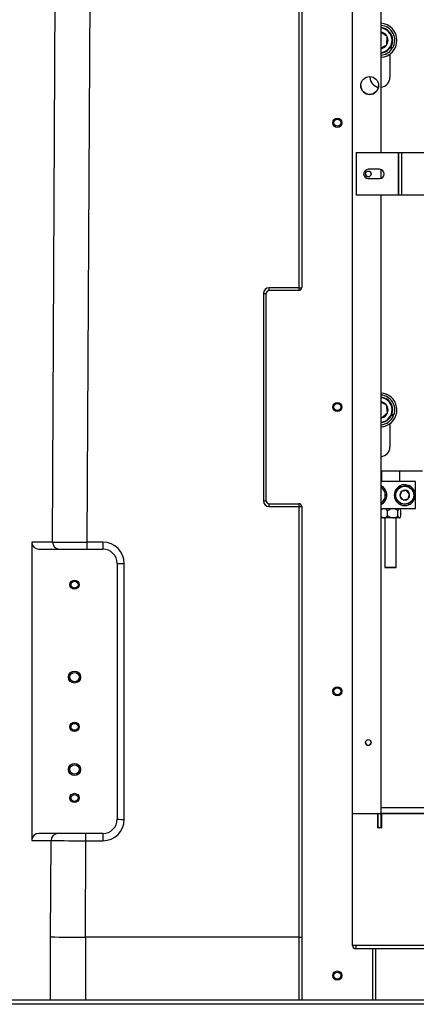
# Model space of a CAD drawing. Header units: inches. Extents: x -100 to 100, y -97 to 31.
# Tile 5 of 15: x -16 to -5, y -63 to -35. Entities that reach past the tile are written whole.
import ezdxf

# ---------------------------------------------------------------- set-up
doc = ezdxf.new("R2010")
doc.units = ezdxf.units.IN
doc.header["$MEASUREMENT"] = 0

msp = doc.modelspace()

# ---------------------------------------------------------------- linework, layer by layer
at = {"color": 7, "linetype": 'Continuous', "lineweight": 25}
for p, q in [((-7.953, -29.37), (-7.953, -42.835)), ((-7.874, -29.37), (-7.874, -42.756)), ((-14.78, -49.803), (-14.685, -30.512)), ((-13.818, -49.808), (-13.723, -30.516)), ((-6.464, -60.977), (-6.464, -30.355)), ((-5.677, -39.016), (-5.677, -30.552)), ((-5.506, -35.803), (-5.677, -35.691)), ((-5.518, -36.03), (-5.506, -35.803)), ((-5.677, -36.11), (-5.518, -36.03)), ((-5.374, -36.148), (-5.423, -36.115)), ((-5.402, -36.083), (-5.352, -36.115)), ((-5.433, -36.289), (-5.433, -36.929)), ((-5.984, -36.929), (-5.984, -36.911)), ((-6.366, -39.016), (-5.193, -39.016)), ((-6.366, -39.016), (-6.366, -40.197)), ((-6.366, -39.016), (-5.193, -39.016)), ((-5.193, -40.197), (-5.193, -39.016)), ((-5.185, -39.016), (-5.098, -39.016)), ((-5.185, -40.197), (-5.185, -39.016)), ((-5.106, -39.016), (-5.106, -39.016)), ((-5.106, -39.016), (-5.098, -39.016)), ((-5.098, -39.016), (8.311, -39.016)), ((-5.098, -39.016), (8.311, -39.016)), ((-5.098, -40.197), (-5.098, -39.016)), ((-5.716, -39.479), (-6.031, -39.479)), ((-5.677, -39.728), (-5.677, -39.485)), ((-6.031, -39.735), (-5.716, -39.735)), ((-6.031, -39.735), (-6.031, -39.735)), ((-6.031, -39.735), (-5.716, -39.735)), ((-5.716, -39.735), (-5.716, -39.735)), ((-5.193, -40.197), (-6.366, -40.197)), ((-5.677, -57.717), (-5.677, -40.197)), ((-5.185, -40.197), (-5.193, -40.197)), ((8.311, -40.197), (-5.098, -40.197)), ((-7.953, -42.758), (-8.779, -42.758)), ((-8.779, -42.835), (-8.779, -42.758)), ((-8.937, -42.915), (-8.937, -48.663)), ((-8.858, -48.661), (-8.858, -42.913)), ((-7.953, -42.835), (-8.779, -42.835)), ((-5.529, -46.003), (-5.677, -45.942)), ((-5.498, -46.228), (-5.529, -46.003)), ((-5.678, -46.367), (-5.498, -46.228)), ((-5.334, -46.317), (-5.389, -46.294)), ((-5.374, -46.258), (-5.319, -46.28)), ((-5.433, -46.525), (-5.433, -47.165)), ((-4.527, -47.835), (-5.677, -47.835)), ((-5.661, -47.835), (-5.669, -47.843)), ((-5.669, -47.843), (-5.669, -48.13)), ((-5.157, -47.843), (-5.669, -47.843)), ((-5.157, -47.843), (-5.165, -47.835)), ((-5.157, -48.13), (-5.157, -47.843)), ((-4.724, -48.13), (-5.677, -48.13)), ((-4.98, -48.215), (-4.988, -48.25)), ((-4.949, -48.258), (-4.942, -48.223)), ((-4.724, -48.878), (-4.724, -48.13)), ((-5.68, -48.52), (-5.671, -48.504)), ((-5.671, -48.504), (-5.677, -48.493)), ((-5.109, -48.401), (-5.153, -48.53)), ((-5.153, -48.53), (-5.064, -48.633)), ((-4.975, -48.375), (-5.109, -48.401)), ((-4.886, -48.478), (-4.975, -48.375)), ((-4.93, -48.607), (-4.886, -48.478)), ((-8.779, -48.74), (-7.953, -48.74)), ((-8.779, -48.821), (-8.779, -48.74)), ((-7.953, -48.74), (-7.953, -62.48)), ((-5.064, -48.633), (-4.93, -48.607)), ((-8.779, -48.821), (-7.953, -48.821)), ((-7.874, -48.819), (-7.874, -62.48)), ((-5.669, -48.878), (-5.677, -48.889)), ((-5.677, -48.878), (-4.724, -48.878)), ((-5.497, -49.077), (-5.497, -48.934)), ((-5.21, -49.077), (-5.21, -48.934)), ((-5.146, -48.894), (-5.157, -48.878)), ((-5.126, -49.077), (-5.126, -48.934)), ((-5.677, -49.123), (-5.669, -49.134)), ((-5.157, -49.134), (-5.669, -49.134)), ((-5.571, -49.134), (-5.571, -50.504)), ((-5.256, -50.504), (-5.256, -49.134)), ((-5.157, -49.134), (-5.146, -49.118)), ((-14.78, -49.803), (-15.359, -49.803)), ((-15.359, -49.803), (-15.359, -58.071)), ((-13.818, -50), (-13.818, -49.808)), ((-13.385, -49.808), (-13.818, -49.808)), ((-13.385, -49.808), (-13.385, -50)), ((-15.157, -50), (-13.385, -50)), ((-12.992, -50.394), (-12.992, -57.48)), ((-12.795, -57.485), (-12.795, -50.398)), ((-5.571, -50.504), (-5.563, -50.512)), ((-5.571, -50.504), (-5.256, -50.504)), ((-5.264, -50.512), (-5.563, -50.512)), ((-5.264, -50.512), (-5.256, -50.504)), ((8.878, -57.165), (-5.677, -57.165)), ((-6.464, -57.323), (-5.677, -57.323)), ((-5.764, -57.717), (-5.764, -57.323)), ((-5.756, -57.717), (-5.756, -57.323)), ((-5.669, -57.323), (-5.669, -57.717)), ((8.87, -57.323), (-5.669, -57.323)), ((-5.669, -57.323), (8.87, -57.323)), ((-5.669, -57.717), (-5.764, -57.717)), ((-5.764, -57.717), (-5.756, -57.717)), ((-5.677, -57.717), (-5.669, -57.717)), ((-15.359, -58.071), (-14.821, -58.071)), ((-13.385, -57.874), (-15.157, -57.874)), ((-14.834, -60.737), (-14.821, -58.071)), ((-13.872, -60.748), (-13.859, -58.075)), ((-13.859, -58.075), (-13.859, -57.874)), ((-13.859, -58.075), (-13.385, -58.075)), ((-13.385, -57.874), (-13.385, -58.075)), ((-14.834, -62.48), (-14.834, -60.737)), ((-7.953, -60.748), (-13.872, -60.748)), ((-13.872, -60.748), (-13.872, -62.48)), ((7.894, -60.977), (-6.464, -60.977)), ((-6.378, -60.977), (-6.378, -61.063)), ((-6.378, -61.063), (7.807, -61.063)), ((-5.905, -62.48), (-5.905, -61.063)), ((-5.827, -61.063), (-5.827, -62.48)), ((-41.712, -62.48), (34.744, -62.48)), ((33.74, -62.606), (-33.74, -62.606))]:
    msp.add_line(p, q, dxfattribs=at)
at = {"color": 7, "linetype": 'Continuous', "lineweight": 25, "flags": 128}
for points in [[(-5.193, -39.016), (-5.191, -39.016), (-5.19, -39.016), (-5.188, -39.016), (-5.187, -39.016), (-5.186, -39.016), (-5.185, -39.016), (-5.185, -39.016), (-5.185, -39.016)], [(-5.193, -39.016), (-5.176, -39.016), (-5.16, -39.016), (-5.145, -39.016), (-5.132, -39.016), (-5.121, -39.016), (-5.113, -39.016), (-5.108, -39.016), (-5.106, -39.016)], [(-5.098, -40.197), (-5.115, -40.197), (-5.131, -40.197), (-5.146, -40.197), (-5.16, -40.197), (-5.17, -40.197), (-5.178, -40.197), (-5.183, -40.197), (-5.185, -40.197)], [(-5.677, -45.67), (-5.608, -45.68), (-5.529, -45.705)], [(-5.677, -45.789), (-5.643, -45.794), (-5.574, -45.814)], [(-5.58, -45.828), (-5.646, -45.809), (-5.677, -45.804)], [(-5.599, -48.878), (-5.643, -48.889), (-5.677, -48.916)], [(-5.354, -48.878), (-5.415, -48.889), (-5.497, -48.934)], [(-5.354, -49.134), (-5.415, -49.123), (-5.497, -49.077)], [(-5.599, -49.134), (-5.643, -49.123), (-5.677, -49.096)]]:
    msp.add_lwpolyline(points, dxfattribs=at)
at = {"color": 7, "linetype": 'Continuous', "lineweight": 25}
for centre, radius in [((-5.992, -37.157), 0.246), ((-6.89, -38.189), 0.128), ((-6.89, -38.189), 0.0968), ((-6.031, -39.607), 0.0787), ((-6.89, -46.063), 0.128), ((-6.89, -46.063), 0.0968), ((-5.02, -48.504), 0.256), ((-5.02, -48.504), 0.248), ((-14.173, -50.984), 0.128), ((-14.173, -50.984), 0.0968), ((-14.173, -53.543), 0.167), ((-14.173, -53.543), 0.131), ((-6.89, -53.937), 0.128), ((-6.89, -53.937), 0.0968), ((-14.173, -54.921), 0.128), ((-14.173, -54.921), 0.0968), ((-6.031, -55.355), 0.0787), ((-14.173, -56.102), 0.167), ((-14.173, -56.102), 0.131), ((-14.173, -56.89), 0.128), ((-14.173, -56.89), 0.0968), ((-6.89, -61.811), 0.128), ((-6.89, -61.811), 0.0968)]:
    msp.add_circle(centre, radius, dxfattribs=at)
for centre, radius, start, end in [((-5.709, -35.906), 0.472, 273.8224, 86.1776), ((-5.709, -35.906), 0.413, 329.5718, 85.6305), ((-5.709, -35.906), 0.354, 275.0995, 84.9005), ((-5.709, -35.906), 0.339, 275.3354, 84.6646), ((-5.709, -35.906), 0.227, 277.9645, 82.0355), ((-5.709, -35.906), 0.413, 274.3695, 324.113), ((-5.709, -36.929), 0.276, 180, 261.343), ((-5.709, -36.929), 0.276, 276.5622, 360), ((-5.992, -37.157), 0.246, 180, 360), ((-6.031, -39.607), 0.128, 90, 270), ((-5.716, -39.607), 0.128, 270, 90), ((-6.031, -39.607), 0.128, 180, 270), ((-6.031, -39.607), 0.0787, 180, 360), ((-5.716, -39.607), 0.128, 270, 360), ((-8.779, -42.915), 0.157, 90, 180), ((-7.953, -42.756), 0.0787, 270, 360), ((-7.933, -41.888), 0.87, 268.7036, 273.8946), ((-8.917, -42.046), 0.87, 268.7036, 273.8946), ((-8.779, -42.913), 0.0787, 90, 180), ((-5.709, -46.142), 0.472, 273.8224, 67.705), ((-5.709, -46.142), 0.413, 340.4344, 85.6305), ((-5.709, -46.142), 0.354, 275.0995, 67.705), ((-5.709, -46.142), 0.227, 277.705, 82.0355), ((-5.709, -46.142), 0.339, 275.3354, 67.705), ((-5.709, -46.142), 0.413, 274.3695, 334.9756), ((-5.709, -47.165), 0.276, 276.5622, 0), ((-5.807, -48.504), 0.291, 296.4836, 63.6774), ((-5.02, -48.504), 0.291, 82.2886, 74.5401), ((-5.807, -48.504), 0.256, 300.51, 59.49), ((-5.807, -48.504), 0.248, 301.5878, 58.4122), ((-5.807, -48.504), 0.136, 342.2922, 17.7078), ((-5.02, -48.504), 0.136, 10.8626, 310.8626), ((-5.02, -48.504), 0.136, 310.8626, 10.8626), ((-8.917, -47.794), 0.87, 268.7036, 273.8946), ((-8.779, -48.663), 0.157, 180, 270), ((-8.779, -48.661), 0.0787, 180, 270), ((-7.953, -48.819), 0.0787, 0, 90), ((-7.933, -47.951), 0.87, 268.7036, 273.8946), ((-5.606, -49.01), 0.132, 34.727, 87.0716), ((-5.606, -49.002), 0.132, 272.9284, 325.273), ((-5.359, -49.103), 0.225, 48.4853, 88.5619), ((-5.359, -48.909), 0.225, 271.4381, 311.5147), ((-5.113, -48.963), 0.101, 122.8536, 163.7649), ((-5.113, -49.049), 0.101, 196.2351, 237.1464), ((-5.204, -48.949), 0.0795, 10.3578, 63.0237), ((-5.204, -49.063), 0.0795, 296.9763, 349.6422), ((-15.16, -49.801), 0.199, 180.669, 270.6537), ((-14.586, -49.805), 0.195, 179.3463, 269.331), ((-13.943, 27.061), 76.869, 269.37562, 270.09258), ((-13.385, -50.398), 0.591, 0, 90), ((-13.385, -50.394), 0.394, 360, 90), ((-12.844, -48.225), 2.174, 266.1054, 271.2964), ((-6.031, -55.355), 0.0787, 180, 360), ((-13.385, -57.48), 0.394, 270, 360), ((-13.385, -57.485), 0.591, 270, 360), ((-12.844, -55.311), 2.174, 266.1054, 271.2964), ((-15.16, -58.073), 0.199, 89.3463, 179.331), ((-14.626, -58.069), 0.195, 90.669, 180.6537), ((-14.019, 11.12), 69.195, 269.33586, 270.13234), ((-13.991, -29.531), 31.218, 268.4524, 270.2179), ((-7.933, -59.011), 1.737, 269.3506, 271.9488), ((-6.378, -60.977), 0.0866, 180, 270), ((-6.378, -60.977), 0.00787, 180, 270), ((-6.378, -60.97), 0.00787, 236.2801, 270)]:
    msp.add_arc(centre, radius, start, end, dxfattribs=at)

doc.saveas('drawing.dxf')
